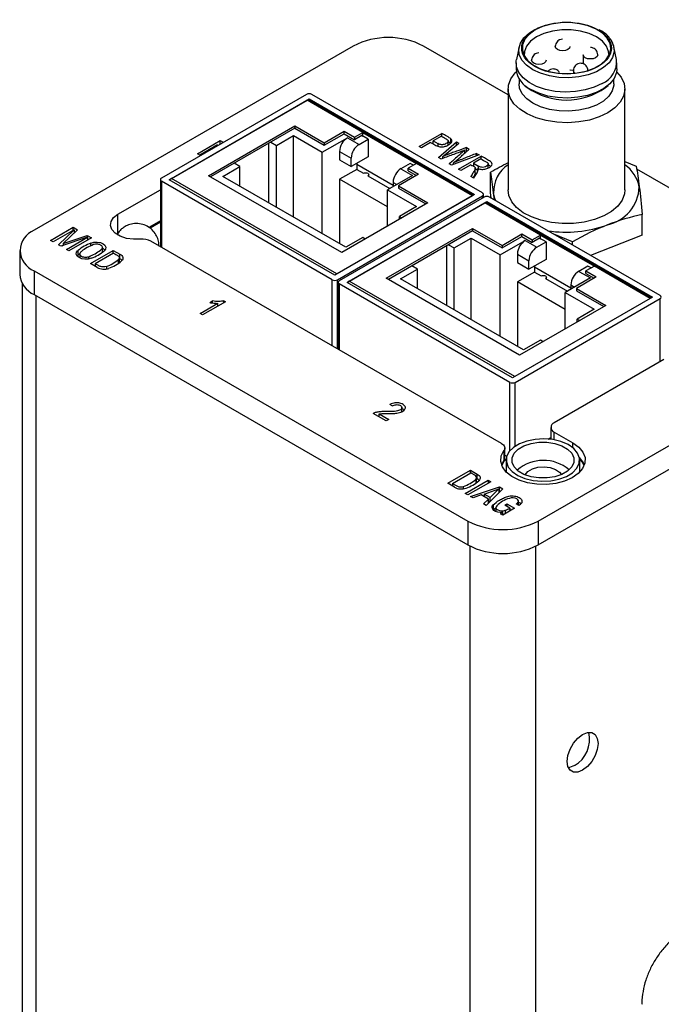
# Model space of a CAD drawing. Header units: inches. Extents: x 1.31 to 9.88, y 1.79 to 7.75.
# Tile 10 of 11: x 8.11 to 8.98, y 5.26 to 6.59. Entities that reach past the tile are written whole.
import ezdxf

# ---------------------------------------------------------------- set-up
doc = ezdxf.new("R2010")
doc.units = ezdxf.units.IN
doc.header["$MEASUREMENT"] = 0

msp = doc.modelspace()

# ---------------------------------------------------------------- linework, layer by layer
at = {"color": 7, "linetype": 'Continuous', "lineweight": 25}
for p, q in [((8.5599, 6.556), (8.1298, 6.3077)), ((8.7686, 6.4901), (8.6545, 6.556)), ((8.7834, 6.5547), (8.7799, 6.5377)), ((8.8698, 6.5442), (8.8698, 6.532)), ((8.9148, 6.5377), (8.9112, 6.5547)), ((8.7794, 6.5331), (8.7794, 6.5251)), ((8.9152, 6.5251), (8.9152, 6.5331)), ((8.8566, 6.5229), (8.8566, 6.5191)), ((8.7833, 6.5119), (8.7833, 6.505)), ((8.9113, 6.505), (8.9113, 6.5119)), ((8.7686, 6.498), (8.7686, 6.3619)), ((8.7913, 6.5029), (8.7946, 6.5001)), ((8.9001, 6.5001), (8.9033, 6.5029)), ((8.9261, 6.3619), (8.9261, 6.498)), ((8.4968, 6.4907), (8.3012, 6.3779)), ((8.3118, 6.3758), (8.5003, 6.4846)), ((8.3147, 6.3774), (8.4975, 6.483)), ((8.5728, 6.4395), (8.4975, 6.483)), ((8.7217, 6.3549), (8.4995, 6.4832)), ((8.5003, 6.4846), (8.7234, 6.3558)), ((8.5003, 6.4827), (8.5003, 6.4846)), ((8.734, 6.3579), (8.5038, 6.4907)), ((8.3647, 6.3812), (8.481, 6.4484)), ((8.481, 6.4451), (8.3675, 6.3796)), ((8.481, 6.4484), (8.5207, 6.4254)), ((8.481, 6.4484), (8.481, 6.4451)), ((8.481, 6.4451), (8.5207, 6.4222)), ((8.5207, 6.4254), (8.5476, 6.441)), ((8.5476, 6.441), (8.5615, 6.433)), ((8.5476, 6.4378), (8.5476, 6.441)), ((8.5615, 6.433), (8.5728, 6.4395)), ((8.5728, 6.4346), (8.5728, 6.4395)), ((8.5728, 6.4395), (8.6453, 6.3977)), ((8.6487, 6.4206), (8.6793, 6.4382)), ((8.6793, 6.4341), (8.6793, 6.4382)), ((8.35, 6.4107), (8.3806, 6.4284)), ((8.3806, 6.4284), (8.3837, 6.4266)), ((8.3806, 6.4237), (8.3806, 6.4284)), ((8.3837, 6.4266), (8.3827, 6.4249)), ((8.4458, 6.4248), (8.4458, 6.3446)), ((8.4487, 6.4264), (8.4563, 6.422)), ((8.4563, 6.422), (8.4791, 6.4352)), ((8.4791, 6.4352), (8.5181, 6.4127)), ((8.4791, 6.3254), (8.4791, 6.4352)), ((8.5181, 6.4127), (8.5521, 6.4323)), ((8.5207, 6.4222), (8.5476, 6.4378)), ((8.5207, 6.4254), (8.5207, 6.4222)), ((8.5475, 6.4377), (8.5615, 6.4297)), ((8.5521, 6.4323), (8.5676, 6.4233)), ((8.5714, 6.4354), (8.5615, 6.4297)), ((8.5615, 6.433), (8.5615, 6.4297)), ((8.5676, 6.4233), (8.58, 6.4304)), ((8.58, 6.4304), (8.5714, 6.4354)), ((8.58, 6.4304), (8.58, 6.4067)), ((8.6642, 6.426), (8.6518, 6.4188)), ((8.6788, 6.4344), (8.6678, 6.428)), ((8.6678, 6.428), (8.6739, 6.4245)), ((8.6678, 6.4239), (8.6678, 6.428)), ((8.6747, 6.4055), (8.6991, 6.4268)), ((8.6879, 6.4226), (8.6879, 6.4287)), ((8.6914, 6.4245), (8.6879, 6.4267)), ((8.6914, 6.4245), (8.6914, 6.4309)), ((8.6991, 6.4268), (8.7023, 6.425)), ((8.6991, 6.4223), (8.6991, 6.4268)), ((8.3769, 6.4229), (8.3529, 6.409)), ((8.3757, 6.4208), (8.3769, 6.4229)), ((8.3769, 6.4216), (8.3769, 6.4229)), ((8.4563, 6.3386), (8.4563, 6.422)), ((8.5181, 6.3029), (8.5181, 6.4127)), ((8.5415, 6.4139), (8.5415, 6.4024)), ((8.5415, 6.4139), (8.557, 6.4049)), ((8.6518, 6.4188), (8.6487, 6.4206)), ((8.7105, 6.4119), (8.7105, 6.416)), ((8.7124, 6.4191), (8.7162, 6.417)), ((8.7124, 6.4127), (8.7124, 6.4191)), ((8.3529, 6.409), (8.35, 6.4107)), ((8.5415, 6.4024), (8.557, 6.3935)), ((8.58, 6.4067), (8.557, 6.3935)), ((8.557, 6.3935), (8.557, 6.4049)), ((8.6779, 6.4037), (8.6747, 6.4055)), ((8.6805, 6.4047), (8.6805, 6.4071)), ((8.7294, 6.4093), (8.6923, 6.3954)), ((8.695, 6.3964), (8.695, 6.3987)), ((8.7017, 6.39), (8.7323, 6.4076)), ((8.732, 6.4039), (8.7219, 6.398)), ((8.7262, 6.4111), (8.7294, 6.4093)), ((8.7262, 6.4082), (8.7262, 6.4111)), ((8.7323, 6.4037), (8.7323, 6.4076)), ((8.9261, 6.4005), (8.9414, 6.3941)), ((8.384, 6.3803), (8.4068, 6.3935)), ((8.4068, 6.3935), (8.3992, 6.3979)), ((8.4068, 6.3671), (8.4068, 6.3935)), ((8.5645, 6.3896), (8.5415, 6.3763)), ((8.5645, 6.3978), (8.5645, 6.3896)), ((8.6136, 6.3678), (8.5645, 6.3961)), ((8.5645, 6.3896), (8.5735, 6.3844)), ((8.6366, 6.3978), (8.6242, 6.3906)), ((8.6242, 6.3906), (8.6398, 6.3816)), ((8.6453, 6.3977), (8.6339, 6.3911)), ((8.6339, 6.3911), (8.6478, 6.3831)), ((8.6339, 6.3879), (8.6339, 6.3911)), ((8.6339, 6.3879), (8.645, 6.3815)), ((8.641, 6.3952), (8.6366, 6.3978)), ((8.7206, 6.3542), (8.6453, 6.3977)), ((8.6923, 6.3954), (8.6893, 6.3971)), ((8.7048, 6.3882), (8.7017, 6.39)), ((8.7184, 6.396), (8.7048, 6.3882)), ((8.7219, 6.3952), (8.7209, 6.3946)), ((8.7219, 6.398), (8.7286, 6.3942)), ((8.7219, 6.398), (8.7219, 6.3939)), ((8.7242, 6.3849), (8.7242, 6.3913)), ((8.7278, 6.3882), (8.7242, 6.3903)), ((8.7278, 6.3882), (8.7278, 6.391)), ((8.7419, 6.3915), (8.7419, 6.3976)), ((8.7451, 6.3584), (8.7451, 6.3861)), ((9.2392, 6.2185), (8.9421, 6.3899)), ((8.2998, 6.3758), (8.2998, 6.2858)), ((8.5314, 6.2409), (8.3012, 6.3738)), ((8.5349, 6.247), (8.3118, 6.3758)), ((8.5378, 6.2487), (8.3147, 6.3774)), ((8.5443, 6.2775), (8.3647, 6.3812)), ((8.5498, 6.2846), (8.384, 6.3803)), ((8.5415, 6.3763), (8.5415, 6.2894)), ((8.6058, 6.3392), (8.5415, 6.3763)), ((8.5795, 6.3809), (8.609, 6.3639)), ((8.5807, 6.3802), (8.5807, 6.3826)), ((8.6398, 6.3816), (8.6058, 6.362)), ((8.6136, 6.3722), (8.6136, 6.3665)), ((8.6478, 6.3831), (8.6209, 6.3676)), ((8.7224, 6.378), (8.7185, 6.3802)), ((8.2425, 6.3292), (8.2998, 6.3623)), ((8.6058, 6.362), (8.6449, 6.3395)), ((8.6058, 6.3131), (8.6058, 6.362)), ((8.6209, 6.3676), (8.6606, 6.3447)), ((8.6209, 6.3676), (8.6209, 6.3644)), ((8.6209, 6.3644), (8.6578, 6.3431)), ((8.746, 6.3509), (8.7451, 6.3584)), ((8.7234, 6.3558), (8.5349, 6.247)), ((8.7206, 6.3542), (8.5378, 6.2487)), ((8.5385, 6.2409), (8.734, 6.3538)), ((8.7365, 6.3524), (8.541, 6.2395)), ((8.5516, 6.2374), (8.74, 6.3462)), ((8.7355, 6.3518), (8.7355, 6.3558)), ((8.74, 6.3462), (8.9631, 6.2174)), ((8.74, 6.3443), (8.74, 6.3462)), ((8.9737, 6.2195), (8.7435, 6.3524)), ((8.7502, 6.3485), (8.7491, 6.3579)), ((8.6606, 6.3447), (8.5443, 6.2775)), ((8.5544, 6.2391), (8.7372, 6.3446)), ((8.6449, 6.3395), (8.6221, 6.3263)), ((8.8125, 6.3011), (8.7372, 6.3446)), ((8.9614, 6.2165), (8.7392, 6.3448)), ((8.2998, 6.3205), (8.2841, 6.3114)), ((8.6221, 6.3263), (8.6254, 6.3244)), ((8.6221, 6.3224), (8.6221, 6.3263)), ((8.9495, 6.3011), (8.9495, 6.3287)), ((8.1518, 6.294), (8.1823, 6.3116)), ((8.1836, 6.3084), (8.1552, 6.292)), ((8.1623, 6.2879), (8.1836, 6.3084)), ((8.1882, 6.3082), (8.1687, 6.2897)), ((8.1823, 6.3116), (8.1882, 6.3082)), ((8.1823, 6.3077), (8.1823, 6.3116)), ((8.1836, 6.3084), (8.1836, 6.3038)), ((8.2998, 6.3183), (8.2859, 6.3103)), ((8.6044, 6.2428), (8.7207, 6.31)), ((8.7207, 6.3067), (8.6072, 6.2412)), ((8.7207, 6.31), (8.7604, 6.2871)), ((8.7207, 6.31), (8.7207, 6.3068)), ((8.7207, 6.3068), (8.7604, 6.2838)), ((8.1552, 6.292), (8.1518, 6.294)), ((8.2015, 6.2981), (8.1657, 6.286)), ((8.1687, 6.2897), (8.2013, 6.3007)), ((8.1731, 6.2817), (8.2015, 6.2981)), ((8.2069, 6.2974), (8.1764, 6.2798)), ((8.1836, 6.3044), (8.184, 6.3042)), ((8.2013, 6.3007), (8.2069, 6.2974)), ((8.2013, 6.3007), (8.2013, 6.298)), ((8.2015, 6.2981), (8.2015, 6.2943)), ((8.7596, 6.0203), (8.2871, 6.2931)), ((8.5726, 6.2977), (8.5498, 6.2846)), ((8.576, 6.2958), (8.5726, 6.2977)), ((8.696, 6.2837), (8.7188, 6.2968)), ((8.7188, 6.2968), (8.7579, 6.2743)), ((8.7188, 6.187), (8.7188, 6.2968)), ((8.7579, 6.2743), (8.7918, 6.2939)), ((8.7604, 6.2871), (8.7873, 6.3026)), ((8.7604, 6.2838), (8.7873, 6.2994)), ((8.7873, 6.3026), (8.8012, 6.2946)), ((8.7873, 6.2994), (8.7873, 6.3026)), ((8.7873, 6.2994), (8.8012, 6.2913)), ((8.7918, 6.2939), (8.8074, 6.2849)), ((8.8012, 6.2946), (8.8125, 6.3011)), ((8.8111, 6.297), (8.8012, 6.2913)), ((8.8012, 6.2946), (8.8012, 6.2913)), ((8.8074, 6.2849), (8.8197, 6.292)), ((8.8197, 6.292), (8.8111, 6.297)), ((8.8125, 6.2962), (8.8125, 6.3011)), ((8.8125, 6.3011), (8.885, 6.2593)), ((8.8197, 6.292), (8.8197, 6.2684)), ((8.8554, 6.2919), (8.8304, 6.3022)), ((8.8554, 6.2878), (8.8554, 6.2919)), ((8.9495, 6.3011), (8.8797, 6.2738)), ((8.1102, 6.2803), (8.1102, 6.2482)), ((8.1657, 6.286), (8.1623, 6.2879)), ((8.1676, 6.2866), (8.1687, 6.2877)), ((8.1687, 6.2897), (8.1687, 6.287)), ((8.1764, 6.2798), (8.1731, 6.2817)), ((8.1887, 6.2803), (8.1887, 6.2738)), ((8.2056, 6.2628), (8.2363, 6.2805)), ((8.2061, 6.2864), (8.2061, 6.2903)), ((8.2217, 6.278), (8.2217, 6.2852)), ((8.2363, 6.2805), (8.2453, 6.2753)), ((8.2363, 6.2765), (8.2363, 6.2805)), ((8.6856, 6.2864), (8.6856, 6.2062)), ((8.6884, 6.2881), (8.696, 6.2837)), ((8.696, 6.2002), (8.696, 6.2837)), ((8.7604, 6.2871), (8.7604, 6.2838)), ((8.1887, 6.2738), (8.1877, 6.2729)), ((8.1911, 6.2766), (8.1911, 6.2704)), ((8.2368, 6.2768), (8.2121, 6.2625)), ((8.2435, 6.263), (8.2435, 6.2681)), ((8.2445, 6.264), (8.2445, 6.2704)), ((8.2445, 6.2694), (8.2453, 6.2689)), ((8.2453, 6.2689), (8.2453, 6.2753)), ((8.7579, 6.1645), (8.7579, 6.2743)), ((8.7812, 6.2755), (8.7812, 6.2641)), ((8.7812, 6.2755), (8.7967, 6.2665)), ((8.8197, 6.2684), (8.7967, 6.2551)), ((8.7967, 6.2551), (8.7967, 6.2665)), ((8.1298, 6.253), (8.7144, 5.9155)), ((8.1298, 6.253), (8.1298, 6.2209)), ((8.2146, 6.2576), (8.2056, 6.2628)), ((8.2121, 6.2601), (8.2112, 6.2596)), ((8.2121, 6.2625), (8.2121, 6.2591)), ((8.2271, 6.2587), (8.2271, 6.2555)), ((8.6237, 6.2419), (8.6465, 6.2551)), ((8.6465, 6.2551), (8.6389, 6.2595)), ((8.6465, 6.2288), (8.6465, 6.2551)), ((8.7812, 6.2641), (8.7967, 6.2551)), ((8.8042, 6.2594), (8.8042, 6.2512)), ((8.8533, 6.2294), (8.8042, 6.2578)), ((8.8763, 6.2594), (8.8639, 6.2522)), ((8.8639, 6.2522), (8.8795, 6.2433)), ((8.885, 6.2593), (8.8736, 6.2528)), ((8.8736, 6.2528), (8.8875, 6.2447)), ((8.8736, 6.2495), (8.8736, 6.2528)), ((8.8807, 6.2568), (8.8763, 6.2594)), ((8.9603, 6.2158), (8.885, 6.2593)), ((8.7775, 6.1103), (8.5544, 6.2391)), ((8.784, 6.1392), (8.6044, 6.2428)), ((8.7895, 6.1462), (8.6237, 6.2419)), ((8.8042, 6.2512), (8.7812, 6.2379)), ((8.8042, 6.2512), (8.8132, 6.246)), ((8.8192, 6.2425), (8.8487, 6.2255)), ((8.8204, 6.2418), (8.8204, 6.2443)), ((8.8795, 6.2433), (8.8455, 6.2237)), ((8.8875, 6.2447), (8.8606, 6.2292)), ((8.8736, 6.2495), (8.8847, 6.2431)), ((8.1137, 6.2358), (8.1137, 4.7317)), ((8.5395, 6.2374), (8.5395, 6.1474)), ((8.7711, 6.1025), (8.541, 6.2354)), ((8.7746, 6.1087), (8.5516, 6.2374)), ((8.7812, 6.2379), (8.7812, 6.151)), ((8.8455, 6.2008), (8.7812, 6.2379)), ((8.8533, 6.2339), (8.8533, 6.2282)), ((8.8606, 6.2292), (8.9003, 6.2063)), ((8.8606, 6.2292), (8.8606, 6.226)), ((8.8606, 6.226), (8.8975, 6.2047)), ((8.1298, 6.2209), (8.7144, 5.8834)), ((8.3854, 6.2123), (8.3874, 6.2111)), ((8.3854, 6.2099), (8.3854, 6.2123)), ((8.9631, 6.2174), (8.7746, 6.1087)), ((8.9603, 6.2158), (8.7775, 6.1103)), ((8.7782, 6.1025), (8.9737, 6.2154)), ((8.8455, 6.2237), (8.8846, 6.2011)), ((8.8455, 6.1747), (8.8455, 6.2237)), ((8.3535, 6.1952), (8.3774, 6.2091)), ((8.3874, 6.2111), (8.3567, 6.1934)), ((8.3664, 6.2102), (8.3701, 6.2123)), ((8.3701, 6.2096), (8.3701, 6.2123)), ((8.3774, 6.2053), (8.3774, 6.2091)), ((8.9003, 6.2063), (8.784, 6.1392)), ((8.8846, 6.2011), (8.8618, 6.1879)), ((8.3567, 6.1934), (8.3535, 6.1952)), ((8.8618, 6.1879), (8.8652, 6.186)), ((8.8618, 6.1841), (8.8618, 6.1879)), ((8.8123, 6.1594), (8.7895, 6.1462)), ((8.809, 5.9155), (9.2392, 6.1638)), ((8.8157, 6.1574), (8.8123, 6.1594)), ((8.9785, 6.1334), (8.8309, 6.0482)), ((8.809, 5.8834), (9.2392, 6.1317)), ((8.6121, 6.0707), (8.6092, 6.0728)), ((8.6255, 6.063), (8.6255, 6.0693)), ((8.6041, 6.0505), (8.5867, 6.0605)), ((8.5948, 6.06), (8.6077, 6.0526)), ((8.5948, 6.0559), (8.5948, 6.06)), ((8.6077, 6.0526), (8.6041, 6.0505)), ((8.8263, 6.0418), (8.8263, 6.0257)), ((8.8225, 6.0261), (8.8263, 6.0283)), ((8.8309, 6.0354), (8.8559, 6.021)), ((8.7642, 6.0008), (8.7642, 6.0139)), ((8.763, 6.0105), (8.763, 5.9973)), ((8.7642, 6.0045), (8.7669, 6.0029)), ((8.763, 5.9973), (8.7597, 5.9912)), ((8.7601, 5.9901), (8.7633, 5.9962)), ((8.7652, 5.9986), (8.7607, 5.9935)), ((8.7608, 5.9938), (8.7608, 5.9937)), ((8.7633, 5.9962), (8.7662, 5.9996)), ((8.7661, 5.9978), (8.7661, 5.9814)), ((8.8651, 5.9814), (8.8651, 5.9978)), ((8.8704, 5.9935), (8.8659, 5.9986)), ((8.6872, 5.9665), (8.7179, 5.9842)), ((8.6936, 5.9662), (8.7184, 5.9805)), ((8.7179, 5.9842), (8.7269, 5.979)), ((8.7179, 5.9802), (8.7179, 5.9842)), ((8.7261, 5.9676), (8.7261, 5.9741)), ((8.7269, 5.9726), (8.7269, 5.979)), ((8.8657, 5.9821), (8.8651, 5.9854)), ((8.6962, 5.9613), (8.6872, 5.9665)), ((8.6936, 5.9637), (8.6928, 5.9632)), ((8.6936, 5.9662), (8.6936, 5.9627)), ((8.7087, 5.9592), (8.7087, 5.9623)), ((8.7109, 5.9528), (8.7417, 5.9706)), ((8.7453, 5.9685), (8.7145, 5.9507)), ((8.7178, 5.9488), (8.7568, 5.9616)), ((8.725, 5.9718), (8.725, 5.9667)), ((8.7261, 5.973), (8.7269, 5.9726)), ((8.7417, 5.9706), (8.7453, 5.9685)), ((8.7417, 5.9706), (8.7417, 5.9664)), ((8.7568, 5.9616), (8.7613, 5.9591)), ((8.7568, 5.9552), (8.7568, 5.9616)), ((8.7145, 5.9507), (8.7109, 5.9528)), ((8.7213, 5.9468), (8.7178, 5.9488)), ((8.7325, 5.9507), (8.7213, 5.9468)), ((8.7421, 5.9451), (8.7325, 5.9507)), ((8.7364, 5.9485), (8.7363, 5.9484)), ((8.7364, 5.952), (8.7563, 5.9588)), ((8.7444, 5.9473), (8.7364, 5.952)), ((8.7364, 5.952), (8.7364, 5.9484)), ((8.7613, 5.9591), (8.7391, 5.9365)), ((8.7563, 5.9588), (8.7444, 5.9473)), ((8.7444, 5.9419), (8.7444, 5.9473)), ((8.7563, 5.9588), (8.7563, 5.954)), ((8.7568, 5.9552), (8.7563, 5.955)), ((8.7572, 5.955), (8.7568, 5.9552)), ((8.7355, 5.9386), (8.7421, 5.9451)), ((8.7391, 5.9365), (8.7355, 5.9386)), ((8.7421, 5.9395), (8.7421, 5.9451)), ((8.7421, 5.9422), (8.7438, 5.9413)), ((8.7485, 5.9373), (8.7485, 5.9308)), ((8.7521, 5.9339), (8.7521, 5.9284)), ((8.764, 5.9372), (8.767, 5.9389)), ((8.771, 5.9331), (8.764, 5.9372)), ((8.767, 5.9389), (8.7773, 5.933)), ((8.767, 5.9389), (8.767, 5.9354)), ((8.7829, 5.9366), (8.7795, 5.9386)), ((8.7812, 5.9397), (8.7812, 5.9376)), ((8.7826, 5.9367), (8.7826, 5.9424)), ((8.7485, 5.9308), (8.7521, 5.9333)), ((8.7583, 5.9255), (8.7613, 5.9272)), ((8.7613, 5.9237), (8.7583, 5.9255)), ((8.7773, 5.933), (8.7613, 5.9237)), ((8.7613, 5.9238), (8.7613, 5.9272)), ((8.7647, 5.9301), (8.7647, 5.9257)), ((8.771, 5.9331), (8.771, 5.9293)), ((8.771, 5.9302), (8.7718, 5.9298)), ((8.7144, 5.9155), (8.7144, 5.8834)), ((8.809, 5.9155), (8.809, 5.8834))]:
    msp.add_line(p, q, dxfattribs=at)
at = {"color": 8, "linetype": 'Continuous', "lineweight": 25}
for p, q in [((8.5714, 6.4354), (8.5728, 6.4346)), ((8.6739, 6.4245), (8.6739, 6.4209)), ((8.7286, 6.3907), (8.7286, 6.3942)), ((8.3012, 6.3738), (8.3012, 6.2849)), ((8.6136, 6.3722), (8.6186, 6.3694)), ((8.734, 6.3509), (8.734, 6.3538)), ((8.2425, 6.3011), (8.2425, 6.3292)), ((8.8111, 6.297), (8.8125, 6.2962)), ((8.2033, 6.2689), (8.2033, 6.272)), ((8.5314, 6.152), (8.5314, 6.2409)), ((8.5385, 6.148), (8.5385, 6.2409)), ((8.541, 6.2354), (8.541, 6.1465)), ((8.8533, 6.2339), (8.8583, 6.231)), ((8.132, 6.2196), (8.132, 4.7061)), ((8.9737, 6.1306), (8.9737, 6.2154)), ((8.7711, 6.0103), (8.7711, 6.1025)), ((8.7782, 6.0165), (8.7782, 6.1025)), ((8.8309, 6.0249), (8.8309, 6.0354)), ((8.8559, 6.0144), (8.8559, 6.021)), ((8.7651, 5.9824), (8.7661, 5.9832)), ((8.7175, 4.3682), (8.7175, 5.8817)), ((8.8059, 4.4233), (8.8059, 5.8817))]:
    msp.add_line(p, q, dxfattribs=at)
at = {"color": 7, "linetype": 'Continuous', "lineweight": 25, "flags": 128}
for points in [[(8.8051, 6.5776), (8.797, 6.5717), (8.7913, 6.5651), (8.7881, 6.5578), (8.7878, 6.5504), (8.7902, 6.5431), (8.7953, 6.5362), (8.8029, 6.5302), (8.8125, 6.5252), (8.8237, 6.5215), (8.8361, 6.5193), (8.8489, 6.5187), (8.8617, 6.5197), (8.8739, 6.5223), (8.8847, 6.5263), (8.8939, 6.5316), (8.9008, 6.5379), (8.9053, 6.5449), (8.907, 6.5522), (8.906, 6.5597), (8.9022, 6.5668), (8.8958, 6.5733), (8.8872, 6.5788), (8.8767, 6.5832), (8.8648, 6.5861), (8.8522, 6.5875), (8.8393, 6.5873), (8.8267, 6.5855), (8.8152, 6.5822), (8.8051, 6.5776)], [(8.9064, 6.5651), (8.9074, 6.5636), (8.9109, 6.5561), (8.9116, 6.5484), (8.9095, 6.5407), (8.9047, 6.5335), (8.8973, 6.5269), (8.8878, 6.5214), (8.8765, 6.5172), (8.864, 6.5144), (8.8507, 6.5132), (8.8372, 6.5136), (8.8242, 6.5156), (8.8123, 6.5192), (8.8018, 6.5241), (8.7933, 6.5301), (8.7872, 6.537), (8.7837, 6.5445), (8.783, 6.5523), (8.7851, 6.5599), (8.79, 6.5672), (8.7973, 6.5737), (8.8047, 6.5782)], [(8.9044, 6.5451), (8.904, 6.5488), (8.9012, 6.556), (8.8957, 6.5627), (8.8877, 6.5684), (8.8777, 6.573), (8.8662, 6.5762), (8.8537, 6.5779), (8.8409, 6.5779), (8.8285, 6.5762), (8.8169, 6.573), (8.807, 6.5684), (8.799, 6.5627), (8.7934, 6.556), (8.7906, 6.5488), (8.7904, 6.5428)], [(8.8953, 6.5054), (8.8847, 6.5004), (8.8725, 6.4967), (8.8593, 6.4945), (8.8456, 6.4939), (8.832, 6.4949), (8.819, 6.4975), (8.8071, 6.5015), (8.7969, 6.5068), (8.7888, 6.5132), (8.7831, 6.5204), (8.7799, 6.5281), (8.7796, 6.5361), (8.7799, 6.5377)], [(8.903, 6.4659), (8.8915, 6.4604), (8.8783, 6.4562), (8.8641, 6.4536), (8.8492, 6.4526), (8.8343, 6.4532), (8.8198, 6.4554), (8.8063, 6.4592), (8.7944, 6.4644), (8.7843, 6.4708), (8.7765, 6.4781), (8.7713, 6.4862), (8.7688, 6.4948), (8.7691, 6.5034), (8.7723, 6.5118), (8.7782, 6.5198), (8.7797, 6.5213)], [(8.9152, 6.5251), (8.9147, 6.5201), (8.9116, 6.5124), (8.9058, 6.5052), (8.8977, 6.4988), (8.8875, 6.4935), (8.8757, 6.4894), (8.8627, 6.4869), (8.849, 6.4859), (8.8353, 6.4865), (8.8221, 6.4886), (8.8099, 6.4923), (8.7993, 6.4973)], [(8.8519, 6.5237), (8.8523, 6.5237), (8.8568, 6.5233)], [(8.9149, 6.5213), (8.9211, 6.5139), (8.925, 6.5055), (8.926, 6.4969), (8.9243, 6.4883), (8.9197, 6.4801), (8.9125, 6.4725), (8.903, 6.4659)], [(8.9113, 6.505), (8.9112, 6.503), (8.9091, 6.4954), (8.9043, 6.4882), (8.897, 6.4817), (8.8876, 6.4763), (8.8764, 6.4721), (8.8639, 6.4693), (8.8507, 6.4681), (8.8373, 6.4685), (8.8244, 6.4705), (8.8125, 6.474), (8.8021, 6.4788), (8.7937, 6.4848), (8.7876, 6.4917), (8.7841, 6.4992), (8.7833, 6.505)], [(8.5735, 6.3844), (8.5749, 6.3849), (8.5765, 6.3851), (8.5781, 6.3849), (8.5795, 6.3844), (8.5804, 6.3836), (8.5807, 6.3826), (8.5804, 6.3817), (8.5795, 6.3809)], [(8.9261, 6.3619), (8.9255, 6.3565), (8.9223, 6.3481), (8.9164, 6.3401), (8.908, 6.333), (8.8975, 6.3269), (8.8851, 6.322), (8.8713, 6.3186), (8.8567, 6.3168), (8.8417, 6.3166), (8.8269, 6.318), (8.8129, 6.321), (8.8001, 6.3255), (8.7891, 6.3313), (8.7801, 6.3382), (8.7735, 6.346), (8.7697, 6.3544), (8.7686, 6.3619)], [(8.7522, 6.3474), (8.7509, 6.3505), (8.7491, 6.3579)], [(8.2732, 6.2956), (8.2635, 6.2954), (8.2541, 6.2967), (8.2457, 6.2995), (8.239, 6.3035), (8.2344, 6.3085), (8.2325, 6.3139), (8.2333, 6.3195), (8.2367, 6.3247), (8.2425, 6.3292)], [(8.2067, 6.2699), (8.2027, 6.2688), (8.1982, 6.2686), (8.1939, 6.2693), (8.1903, 6.2708), (8.1877, 6.2729), (8.1865, 6.2754), (8.1869, 6.2779), (8.1887, 6.2803)], [(8.2061, 6.2903), (8.2101, 6.2914), (8.2146, 6.2916), (8.2189, 6.2909), (8.2225, 6.2894), (8.2251, 6.2873), (8.2263, 6.2848), (8.2259, 6.2823), (8.2241, 6.2799)], [(8.2251, 6.2809), (8.2225, 6.283), (8.2217, 6.2834)], [(8.1911, 6.2758), (8.1905, 6.2753), (8.1887, 6.2738)], [(8.2453, 6.2753), (8.2468, 6.2744), (8.2479, 6.2734), (8.2488, 6.2723), (8.2493, 6.2711), (8.2494, 6.2698), (8.2492, 6.2686), (8.2486, 6.2674), (8.2476, 6.2663)], [(8.8132, 6.246), (8.8146, 6.2465), (8.8162, 6.2467), (8.8178, 6.2465), (8.8192, 6.246), (8.8201, 6.2452), (8.8204, 6.2443), (8.8201, 6.2433), (8.8192, 6.2425)], [(8.8559, 6.021), (8.8639, 6.0152), (8.8695, 6.0084), (8.8723, 6.0011), (8.8721, 5.9937), (8.8691, 5.9864), (8.8632, 5.9797), (8.855, 5.974), (8.8447, 5.9695), (8.8329, 5.9664), (8.8202, 5.965), (8.8072, 5.9652), (8.7947, 5.9671), (8.7833, 5.9706), (8.7735, 5.9755), (8.7659, 5.9816), (8.7609, 5.9885), (8.7587, 5.9958), (8.7594, 6.0033), (8.763, 6.0105)], [(8.7596, 6.0203), (8.7611, 6.0193), (8.7623, 6.0182), (8.7633, 6.017), (8.7639, 6.0157), (8.7642, 6.0144), (8.7641, 6.013), (8.7637, 6.0117), (8.763, 6.0105)], [(8.7698, 6.0087), (8.7666, 6.002), (8.7663, 5.9952), (8.7688, 5.9884), (8.774, 5.9822), (8.7816, 5.9769), (8.7913, 5.9729), (8.8023, 5.9702), (8.8141, 5.9692), (8.826, 5.9698), (8.8372, 5.9721), (8.8473, 5.9758), (8.8554, 5.9808), (8.8613, 5.9868), (8.8645, 5.9935), (8.8649, 6.0004), (8.8623, 6.0071), (8.8571, 6.0133), (8.8495, 6.0186), (8.8399, 6.0227), (8.8288, 6.0253), (8.817, 6.0263), (8.8051, 6.0257), (8.7939, 6.0234), (8.7839, 6.0197), (8.7757, 6.0147), (8.7698, 6.0087)], [(8.7767, 6.007), (8.7822, 6.0125), (8.79, 6.017), (8.7995, 6.0202), (8.8101, 6.0218), (8.821, 6.0218), (8.8316, 6.0202), (8.8411, 6.017), (8.8489, 6.0125), (8.8544, 6.007), (8.8572, 6.0009), (8.8572, 5.9946), (8.8544, 5.9885), (8.8489, 5.983), (8.8411, 5.9785), (8.8316, 5.9754), (8.8211, 5.9737), (8.8101, 5.9737), (8.7995, 5.9754), (8.79, 5.9785), (8.7822, 5.983), (8.7768, 5.9885), (8.7739, 5.9946), (8.7739, 6.0009), (8.7767, 6.007)], [(8.8714, 5.9912), (8.8695, 5.9953), (8.8647, 6.0013)], [(8.7915, 5.9779), (8.7916, 5.9781), (8.7953, 5.9825), (8.8013, 5.9859), (8.8088, 5.988), (8.8172, 5.9886), (8.8254, 5.9877), (8.8327, 5.9852), (8.8381, 5.9815), (8.8406, 5.9783)], [(8.7269, 5.979), (8.7283, 5.9781), (8.7295, 5.977), (8.7303, 5.9759), (8.7308, 5.9747), (8.731, 5.9735), (8.7307, 5.9722), (8.7301, 5.9711), (8.7292, 5.9699)], [(8.7661, 5.9854), (8.766, 5.9851), (8.7654, 5.9821)], [(8.7812, 5.9397), (8.7823, 5.9412), (8.7826, 5.9428), (8.7819, 5.9443), (8.7804, 5.9456), (8.7782, 5.9465), (8.7755, 5.9469), (8.7728, 5.9468), (8.7703, 5.9462)], [(8.7613, 5.9272), (8.758, 5.9271), (8.7547, 5.9276), (8.7518, 5.9285), (8.7494, 5.9299), (8.7478, 5.9316), (8.7471, 5.9335), (8.7473, 5.9355), (8.7485, 5.9373)], [(8.7533, 5.9363), (8.7523, 5.9348), (8.7522, 5.9333), (8.753, 5.9318), (8.7546, 5.9305), (8.7569, 5.9297), (8.7595, 5.9293), (8.7622, 5.9294), (8.7647, 5.9301)], [(8.869, 5.6278), (8.8755, 5.6303), (8.8813, 5.6303), (8.8859, 5.6276), (8.8889, 5.6226), (8.8899, 5.6157), (8.8889, 5.6077), (8.8859, 5.5993), (8.8813, 5.5913), (8.8755, 5.5845), (8.869, 5.5796), (8.8626, 5.577), (8.8567, 5.5771), (8.8521, 5.5798), (8.8492, 5.5848), (8.8481, 5.5916), (8.8492, 5.5997), (8.8521, 5.6081), (8.8567, 5.6161), (8.8626, 5.6229), (8.869, 5.6278)], [(8.8581, 5.5859), (8.8516, 5.5833), (8.8498, 5.5831)]]:
    msp.add_lwpolyline(points, dxfattribs=at)
at = {"color": 8, "linetype": 'Continuous', "lineweight": 25, "flags": 128}
for points in [[(8.8519, 6.5554), (8.8519, 6.5554), (8.8512, 6.5532), (8.849, 6.5513), (8.8458, 6.5501), (8.8421, 6.5497), (8.8383, 6.5501), (8.8351, 6.5513), (8.833, 6.5532), (8.8322, 6.5554)], [(8.8895, 6.5442), (8.8895, 6.5442), (8.8887, 6.542), (8.8866, 6.5401), (8.8834, 6.5389), (8.8796, 6.5385), (8.8758, 6.5389), (8.8727, 6.5401), (8.8705, 6.542), (8.8698, 6.5441)], [(8.82, 6.5369), (8.82, 6.5369), (8.8192, 6.5348), (8.8171, 6.5329), (8.8139, 6.5317), (8.8101, 6.5312), (8.8064, 6.5317), (8.8032, 6.5329), (8.801, 6.5348), (8.8003, 6.5369)], [(8.8587, 6.5193), (8.8573, 6.5207), (8.8566, 6.5229)], [(8.8651, 5.9832), (8.8655, 5.9829), (8.866, 5.9824)]]:
    msp.add_lwpolyline(points, dxfattribs=at)
at = {"color": 7, "linetype": 'Continuous', "lineweight": 25}
for centre, radius, start, end in [((8.6072, 6.4646), 0.1029, 62.6097, 117.3903), ((8.8831, 6.5347), 0.0318, 292.6477, 5.4428), ((8.8132, 6.5283), 0.034, 185.5173, 245.8029), ((8.5003, 6.4839), 0.00769, 62.6108, 117.3905), ((8.8473, 6.5741), 0.0909, 234.5052, 305.4948), ((8.4986, 6.4813), 0.00201, 65.6935, 125.6169), ((8.5645, 6.4128), 0.0231, 122.6056, 177.3957), ((8.5719, 6.4347), 0.000873, 350.7867, 129.2023), ((8.5801, 6.4039), 0.0231, 122.6056, 177.3957), ((8.6366, 6.3712), 0.0231, 122.6056, 177.3957), ((8.7926, 6.3597), 0.0435, 123.501, 182.4923), ((8.8993, 6.3574), 0.0469, 10.4953, 55.299), ((8.302, 6.3758), 0.00218, 110.7823, 249.2177), ((8.3177, 6.3726), 0.00577, 121.9547, 151.145), ((8.8907, 6.3684), 0.0548, 282.3983, 357.4246), ((8.7332, 6.3558), 0.00218, 290.7824, 69.2176), ((8.74, 6.3455), 0.00769, 62.6108, 117.3905), ((8.7384, 6.343), 0.00201, 65.6935, 125.6169), ((8.1401, 6.2803), 0.0292, 110.7834, 249.2166), ((8.8471, 6.4661), 0.1611, 261.0946, 290.1049), ((8.2761, 6.2721), 0.0236, 62.4684, 97.2041), ((8.8042, 6.2745), 0.0231, 122.6056, 177.3957), ((8.8116, 6.2964), 0.000873, 350.7867, 129.2023), ((8.2241, 6.2391), 0.0542, 109.3489, 130.6457), ((8.1887, 6.3211), 0.0542, 289.3489, 310.6457), ((8.8198, 6.2655), 0.0231, 122.6056, 177.3957), ((8.2091, 6.3088), 0.0532, 289.7741, 310.2205), ((8.2123, 6.3075), 0.0542, 289.3489, 310.6457), ((8.2413, 6.2608), 0.00908, 41.4996, 63.7619), ((8.224, 6.2746), 0.0194, 241.1411, 289.0397), ((8.8763, 6.2328), 0.0231, 122.6056, 177.3957), ((8.1437, 6.2515), 0.0337, 185.6948, 245.6253), ((8.5349, 6.2477), 0.00769, 242.6109, 297.3905), ((8.5417, 6.2374), 0.00218, 110.7823, 249.2177), ((8.5574, 6.2342), 0.00577, 121.9547, 151.145), ((8.9729, 6.2174), 0.00218, 290.7824, 69.2176), ((8.7746, 6.1094), 0.00769, 242.6109, 297.3905), ((8.8333, 6.0418), 0.00682, 110.7834, 249.2166), ((8.7583, 6.0009), 0.00591, 322.6894, 358.9779), ((8.8162, 5.9442), 0.0532, 49.3939, 131.5254), ((8.846, 5.9809), 0.0267, 20.3073, 44.6682), ((8.7055, 5.9782), 0.0194, 241.1411, 289.0397), ((8.6907, 6.0124), 0.0532, 289.7741, 310.2205), ((8.6939, 6.0111), 0.0542, 289.3489, 310.6457), ((8.7228, 5.9644), 0.00908, 41.4996, 63.7619), ((8.7836, 5.9038), 0.0444, 107.4117, 132.9739), ((8.7553, 5.9739), 0.0429, 304.4895, 307.2189), ((8.7759, 5.9483), 0.0137, 300.8052, 324.1076), ((8.7543, 5.9597), 0.0314, 289.2779, 302.0579), ((8.7617, 6.0069), 0.1029, 242.6097, 297.3903), ((8.7617, 5.9747), 0.1029, 242.6097, 297.3903), ((8.838, 5.621), 0.0404, 299.7408, 13.7879)]:
    msp.add_arc(centre, radius, start, end, dxfattribs=at)
for points, knots in [([(8.8046, 6.5779), (8.8282, 6.5915), (8.8665, 6.5915), (8.9137, 6.5642), (8.9137, 6.5421), (8.8901, 6.5285)], [0, 0, 0, 0, 0.5, 0.5, 1, 1, 1, 1]), ([(8.8901, 6.5285), (8.8665, 6.5149), (8.8282, 6.5149), (8.781, 6.5421), (8.781, 6.5642), (8.8046, 6.5779)], [0, 0, 0, 0, 0.5, 0.5, 1, 1, 1, 1]), ([(8.9058, 6.566), (8.9051, 6.567), (8.902, 6.5717), (8.8961, 6.5752), (8.8914, 6.578)], [0, 0, 0, 0, 0.20784, 1, 1, 1, 1]), ([(8.8421, 6.5652), (8.8408, 6.5651), (8.839, 6.5649), (8.8365, 6.5636), (8.8344, 6.5618), (8.8328, 6.559), (8.832, 6.5567), (8.8322, 6.5554), (8.8323, 6.5553)], [0, 0, 0, 0, 0.243438, 0.356212, 0.545442, 0.754851, 0.981892, 1, 1, 1, 1]), ([(8.9115, 6.5534), (8.9109, 6.5562), (8.9099, 6.5607), (8.9069, 6.5646), (8.9058, 6.566)], [0, 0, 0, 0, 0.641767, 1, 1, 1, 1]), ([(8.8101, 6.5468), (8.8089, 6.5466), (8.807, 6.5464), (8.8045, 6.5451), (8.8025, 6.5434), (8.8009, 6.5406), (8.8001, 6.5382), (8.8003, 6.537), (8.8003, 6.5369)], [0, 0, 0, 0, 0.243438, 0.356212, 0.545442, 0.754851, 0.981892, 1, 1, 1, 1]), ([(8.8894, 6.5442), (8.8893, 6.5453), (8.8891, 6.5476), (8.8873, 6.5507), (8.8848, 6.5527), (8.8822, 6.5538), (8.8805, 6.5539), (8.8796, 6.554)], [0, 0, 0, 0, 0.222612, 0.45032, 0.669708, 0.829494, 1, 1, 1, 1]), ([(8.8664, 6.5327), (8.8652, 6.5326), (8.8633, 6.5324), (8.8608, 6.5311), (8.8588, 6.5293), (8.8572, 6.5265), (8.8564, 6.5242), (8.8566, 6.5229), (8.8566, 6.5228)], [0, 0, 0, 0, 0.243438, 0.356212, 0.545442, 0.754851, 0.981892, 1, 1, 1, 1]), ([(8.8762, 6.5229), (8.8761, 6.524), (8.8759, 6.5263), (8.8741, 6.5294), (8.8716, 6.5314), (8.869, 6.5325), (8.8673, 6.5326), (8.8664, 6.5327)], [0, 0, 0, 0, 0.222612, 0.45032, 0.669708, 0.829494, 1, 1, 1, 1]), ([(8.8295, 6.5251), (8.8283, 6.525), (8.8264, 6.5247), (8.8242, 6.5236), (8.8232, 6.5227), (8.8227, 6.5222)], [0, 0, 0, 0, 0.495805, 0.72549, 1, 1, 1, 1]), ([(8.8381, 6.5198), (8.8378, 6.5205), (8.8369, 6.5221), (8.8347, 6.5238), (8.8321, 6.5249), (8.8304, 6.525), (8.8295, 6.5251)], [0, 0, 0, 0, 0.201522, 0.520211, 0.752319, 1, 1, 1, 1]), ([(8.6914, 6.4309), (8.691, 6.4313), (8.6903, 6.4318), (8.6884, 6.433), (8.6872, 6.4337), (8.6838, 6.4356), (8.6815, 6.4369), (8.6793, 6.4382)], [0, 0, 0, 0, 0.25, 0.25, 0.5, 0.5, 1, 1, 1, 1]), ([(8.6642, 6.426), (8.666, 6.4249), (8.6679, 6.4239), (8.6706, 6.4223), (8.6715, 6.4218), (8.6733, 6.421), (8.6742, 6.4207), (8.6768, 6.42), (8.6785, 6.4199), (8.6819, 6.4203), (8.6843, 6.4208), (8.6865, 6.4218), (8.6879, 6.4225), (8.6887, 6.4229), (8.6906, 6.4242), (8.6916, 6.4251), (8.6934, 6.4278), (8.6931, 6.4294), (8.6914, 6.4309)], [0, 0, 0, 0, 0.125, 0.125, 0.1875, 0.1875, 0.25, 0.25, 0.375, 0.375, 0.5, 0.5625, 0.5625, 0.625, 0.625, 0.75, 0.75, 1, 1, 1, 1]), ([(8.6874, 6.429), (8.6878, 6.4287), (8.6879, 6.4283), (8.6879, 6.4274), (8.6877, 6.4269), (8.687, 6.4259), (8.6865, 6.4255), (8.6852, 6.4246), (8.6844, 6.4241), (8.682, 6.4231), (8.6805, 6.4228), (8.6773, 6.423), (8.6757, 6.4235), (8.6739, 6.4245)], [0, 0, 0, 0, 0.125, 0.125, 0.25, 0.25, 0.375, 0.375, 0.5, 0.5, 0.75, 0.75, 1, 1, 1, 1]), ([(8.6788, 6.4344), (8.6805, 6.4334), (8.6822, 6.4324), (8.6848, 6.4309), (8.6856, 6.4304), (8.6868, 6.4296), (8.6872, 6.4293), (8.6874, 6.429)], [0, 0, 0, 0, 0.5, 0.5, 0.75, 0.75, 1, 1, 1, 1]), ([(8.6805, 6.4071), (8.6843, 6.41), (8.6878, 6.413), (8.695, 6.419), (8.6987, 6.422), (8.7023, 6.425)], [0, 0, 0, 0, 0.5, 0.5, 1, 1, 1, 1]), ([(8.6779, 6.4037), (8.6832, 6.4057), (8.6912, 6.4087), (8.7005, 6.4121), (8.7045, 6.4136), (8.7065, 6.4144), (8.7072, 6.4146), (8.7087, 6.4152), (8.7096, 6.4156), (8.7105, 6.416)], [0, 0, 0, 0, 0.5, 0.75, 0.875, 0.875, 0.9375, 0.9375, 1, 1, 1, 1]), ([(8.7124, 6.4191), (8.7079, 6.4175), (8.7012, 6.4149), (8.6933, 6.412), (8.6896, 6.4107), (8.6881, 6.4101), (8.6877, 6.4099), (8.6874, 6.4098), (8.6873, 6.4098), (8.6863, 6.4094), (8.6841, 6.4085), (8.6805, 6.4071)], [0, 0, 0, 0, 0.5, 0.75, 0.875, 0.90625, 0.921875, 0.921875, 0.9375, 0.9375, 1, 1, 1, 1]), ([(8.7105, 6.416), (8.7103, 6.4158), (8.7096, 6.4152), (8.7084, 6.4141), (8.7075, 6.4133), (8.707, 6.4129), (8.7046, 6.4107), (8.6989, 6.4056), (8.6931, 6.4005), (8.6893, 6.3971)], [0, 0, 0, 0, 0.125, 0.1875, 0.1875, 0.25, 0.25, 0.5, 1, 1, 1, 1]), ([(8.695, 6.3987), (8.6968, 6.4), (8.6985, 6.4014), (8.7021, 6.4043), (8.7038, 6.4059), (8.7091, 6.4106), (8.7126, 6.4138), (8.7162, 6.417)], [0, 0, 0, 0, 0.25, 0.25, 0.5, 0.5, 1, 1, 1, 1]), ([(8.7262, 6.4111), (8.7208, 6.409), (8.7141, 6.4064), (8.7074, 6.4037), (8.7047, 6.4026), (8.7033, 6.4021), (8.6994, 6.4005), (8.697, 6.3996), (8.695, 6.3987)], [0, 0, 0, 0, 0.5, 0.625, 0.625, 0.75, 0.75, 1, 1, 1, 1]), ([(8.7278, 6.391), (8.7297, 6.3902), (8.7315, 6.3898), (8.7351, 6.3896), (8.737, 6.3898), (8.7395, 6.3905), (8.7403, 6.3908), (8.7419, 6.3915), (8.7427, 6.3919), (8.7448, 6.3932), (8.7459, 6.3942), (8.7471, 6.3964), (8.7472, 6.3973), (8.7464, 6.3991), (8.7453, 6.4), (8.7428, 6.4016), (8.7418, 6.4021), (8.7399, 6.4032), (8.7371, 6.4049), (8.7342, 6.4065), (8.7323, 6.4076)], [0, 0, 0, 0, 0.125, 0.125, 0.25, 0.25, 0.3125, 0.3125, 0.375, 0.375, 0.5, 0.5, 0.625, 0.625, 0.75, 0.75, 0.8125, 0.8125, 0.875, 1, 1, 1, 1]), ([(8.732, 6.4039), (8.7344, 6.4025), (8.7368, 6.4011), (8.7398, 6.3994), (8.7403, 6.3991), (8.7411, 6.3984), (8.7414, 6.3981), (8.7421, 6.397), (8.742, 6.3963), (8.7413, 6.395), (8.7406, 6.3944), (8.7387, 6.3933), (8.7375, 6.3928), (8.735, 6.3923), (8.7338, 6.3923), (8.7314, 6.3928), (8.73, 6.3933), (8.7286, 6.3942)], [0, 0, 0, 0, 0.25, 0.25, 0.3125, 0.3125, 0.375, 0.375, 0.5, 0.5, 0.625, 0.625, 0.75, 0.75, 0.875, 0.875, 1, 1, 1, 1]), ([(8.7451, 6.3861), (8.7528, 6.3905), (8.7606, 6.395), (8.7685, 6.3985), (8.7686, 6.3985)], [0, 0, 0, 0, 0.9939456, 1, 1, 1, 1]), ([(8.7184, 6.396), (8.7194, 6.3954), (8.7204, 6.3948), (8.7219, 6.394), (8.7224, 6.3937), (8.7232, 6.3932), (8.7234, 6.393), (8.7236, 6.3928)], [0, 0, 0, 0, 0.5, 0.5, 0.75, 0.75, 1, 1, 1, 1]), ([(8.7236, 6.3928), (8.7239, 6.3925), (8.7242, 6.392), (8.7243, 6.3909), (8.7241, 6.3902), (8.7234, 6.3887), (8.7231, 6.3881), (8.7224, 6.3868), (8.7219, 6.386), (8.7205, 6.3835), (8.7195, 6.3819), (8.7185, 6.3802)], [0, 0, 0, 0, 0.25, 0.25, 0.5, 0.5, 0.625, 0.625, 0.75, 0.75, 1, 1, 1, 1]), ([(8.7241, 6.3849), (8.7241, 6.3846), (8.7242, 6.3836), (8.723, 6.3815), (8.722, 6.3797), (8.7214, 6.3786)], [0, 0, 0, 0, 0.119096, 0.450154, 1, 1, 1, 1]), ([(8.7224, 6.378), (8.7236, 6.3799), (8.7247, 6.3818), (8.7264, 6.3846), (8.727, 6.3856), (8.7278, 6.3874), (8.728, 6.3882), (8.7282, 6.389)], [0, 0, 0, 0, 0.5, 0.5, 0.75, 0.75, 1, 1, 1, 1]), ([(8.7278, 6.391), (8.7279, 6.3906), (8.7282, 6.39), (8.7282, 6.3893), (8.7282, 6.389)], [0, 0, 0, 0, 0.5485399, 1, 1, 1, 1]), ([(8.745, 6.3936), (8.7448, 6.3938), (8.7441, 6.3946), (8.7428, 6.3952), (8.7419, 6.3956)], [0, 0, 0, 0, 0.2385357, 1, 1, 1, 1]), ([(8.2978, 6.2862), (8.2978, 6.2872), (8.2979, 6.2907), (8.2964, 6.2966), (8.293, 6.3036), (8.2874, 6.3097), (8.2802, 6.3143), (8.2717, 6.3168), (8.263, 6.3168), (8.2555, 6.3145), (8.2498, 6.3113), (8.2449, 6.3071), (8.2425, 6.3035), (8.241, 6.3014)], [0, 0, 0, 0, 0.039722, 0.12945, 0.227398, 0.330357, 0.436722, 0.546036, 0.659338, 0.760183, 0.837495, 0.904619, 1, 1, 1, 1]), ([(8.2095, 6.2882), (8.2035, 6.2858), (8.198, 6.2828), (8.1932, 6.2789), (8.1926, 6.2785), (8.1917, 6.2776), (8.1913, 6.277), (8.191, 6.2758), (8.1911, 6.2752), (8.1916, 6.2741), (8.192, 6.2735), (8.1932, 6.2726), (8.1938, 6.2723), (8.1955, 6.2717), (8.1965, 6.2714), (8.1985, 6.2712), (8.1996, 6.2712), (8.2016, 6.2715), (8.2025, 6.2717), (8.2033, 6.272)], [0, 0, 0, 0, 0.5, 0.5, 0.5625, 0.5625, 0.625, 0.625, 0.6875, 0.6875, 0.75, 0.75, 0.8125, 0.8125, 0.875, 0.875, 0.9375, 0.9375, 1, 1, 1, 1]), ([(8.2033, 6.272), (8.2093, 6.2744), (8.2148, 6.2774), (8.2196, 6.2813), (8.2202, 6.2817), (8.2211, 6.2826), (8.2215, 6.2832), (8.2218, 6.2843), (8.2217, 6.285), (8.2212, 6.2861), (8.2208, 6.2867), (8.2196, 6.2876), (8.2189, 6.2879), (8.2173, 6.2885), (8.2163, 6.2888), (8.2143, 6.289), (8.2132, 6.289), (8.2112, 6.2887), (8.2103, 6.2885), (8.2095, 6.2882)], [0, 0, 0, 0, 0.5, 0.5, 0.5625, 0.5625, 0.625, 0.625, 0.6875, 0.6875, 0.75, 0.75, 0.8125, 0.8125, 0.875, 0.875, 0.9375, 0.9375, 1, 1, 1, 1]), ([(8.2368, 6.2768), (8.2378, 6.2762), (8.2394, 6.2753), (8.2409, 6.2745), (8.2419, 6.2739), (8.2424, 6.2736), (8.2438, 6.2725), (8.2444, 6.2716), (8.2446, 6.2698), (8.2442, 6.2689), (8.2435, 6.2681)], [0, 0, 0, 0, 0.25, 0.375, 0.375, 0.5, 0.5, 0.75, 0.75, 1, 1, 1, 1]), ([(8.2271, 6.2587), (8.2259, 6.2583), (8.2245, 6.2581), (8.2214, 6.2581), (8.2199, 6.2584), (8.2181, 6.2591), (8.2176, 6.2593), (8.2165, 6.26), (8.2149, 6.2609), (8.2132, 6.2619), (8.2121, 6.2625)], [0, 0, 0, 0, 0.25, 0.25, 0.5, 0.5, 0.625, 0.625, 0.75, 1, 1, 1, 1]), ([(8.3854, 6.2123), (8.3835, 6.2119), (8.3812, 6.2117), (8.3757, 6.2116), (8.3729, 6.2118), (8.3701, 6.2123)], [0, 0, 0, 0, 0.5, 0.5, 1, 1, 1, 1]), ([(8.3664, 6.2102), (8.3679, 6.2099), (8.3697, 6.2096), (8.3739, 6.2091), (8.3758, 6.209), (8.3774, 6.2091)], [0, 0, 0, 0, 0.5, 0.5, 1, 1, 1, 1]), ([(8.6121, 6.0707), (8.6139, 6.0717), (8.6157, 6.0723), (8.6193, 6.0726), (8.621, 6.0723), (8.6232, 6.0714), (8.624, 6.071), (8.6249, 6.0701), (8.6253, 6.0696), (8.6255, 6.0686), (8.6255, 6.0681), (8.6251, 6.0671), (8.6247, 6.0666), (8.6232, 6.0652), (8.6215, 6.0645), (8.6182, 6.0637), (8.617, 6.0636), (8.6139, 6.0633), (8.6109, 6.0632), (8.6072, 6.0632), (8.6045, 6.0632), (8.6031, 6.0632), (8.5993, 6.0632), (8.5972, 6.0631), (8.5937, 6.0627), (8.5921, 6.0624), (8.5891, 6.0617), (8.5878, 6.0612), (8.5867, 6.0605)], [0, 0, 0, 0, 0.125, 0.125, 0.25, 0.25, 0.3125, 0.3125, 0.375, 0.375, 0.4375, 0.4375, 0.5, 0.5, 0.625, 0.625, 0.6875, 0.6875, 0.75, 0.78125, 0.78125, 0.8125, 0.8125, 0.875, 0.875, 0.9375, 0.9375, 1, 1, 1, 1]), ([(8.5982, 6.0604), (8.5993, 6.0605), (8.6013, 6.0605), (8.6051, 6.0605), (8.606, 6.0605), (8.6076, 6.0605), (8.6099, 6.0605), (8.6119, 6.0605), (8.6153, 6.0606), (8.6169, 6.0608), (8.6199, 6.0612), (8.6212, 6.0614), (8.6236, 6.0621), (8.6246, 6.0625), (8.6265, 6.0634), (8.6273, 6.064), (8.6293, 6.0657), (8.6301, 6.0669), (8.6302, 6.0695), (8.6296, 6.0708), (8.6275, 6.0725), (8.6266, 6.0731), (8.6247, 6.074), (8.6237, 6.0744), (8.6206, 6.0752), (8.6184, 6.0753), (8.6138, 6.0747), (8.6115, 6.074), (8.6092, 6.0728)], [0, 0, 0, 0, 0.0625, 0.0625, 0.078125, 0.078125, 0.09375, 0.125, 0.125, 0.1875, 0.1875, 0.25, 0.25, 0.3125, 0.3125, 0.375, 0.375, 0.5, 0.5, 0.625, 0.625, 0.6875, 0.6875, 0.75, 0.75, 0.875, 0.875, 1, 1, 1, 1]), ([(8.6284, 6.065), (8.628, 6.0655), (8.6272, 6.0665), (8.6255, 6.067), (8.6247, 6.0673)], [0, 0, 0, 0, 0.46945, 1, 1, 1, 1]), ([(8.725, 5.9718), (8.7257, 5.9725), (8.7262, 5.9734), (8.726, 5.9753), (8.7254, 5.9762), (8.724, 5.9772), (8.7235, 5.9775), (8.7224, 5.9781), (8.7209, 5.979), (8.7194, 5.9799), (8.7184, 5.9805)], [0, 0, 0, 0, 0.25, 0.25, 0.5, 0.5, 0.625, 0.625, 0.75, 1, 1, 1, 1]), ([(8.6936, 5.9662), (8.6947, 5.9655), (8.6964, 5.9646), (8.6981, 5.9636), (8.6992, 5.963), (8.6997, 5.9627), (8.7015, 5.962), (8.703, 5.9617), (8.706, 5.9617), (8.7075, 5.9619), (8.7087, 5.9623)], [0, 0, 0, 0, 0.25, 0.375, 0.375, 0.5, 0.5, 0.75, 0.75, 1, 1, 1, 1]), ([(8.7485, 5.9373), (8.7508, 5.9396), (8.7536, 5.9418), (8.7586, 5.9448), (8.7604, 5.9457), (8.7631, 5.9469), (8.7641, 5.9474), (8.766, 5.9481), (8.767, 5.9485), (8.7702, 5.9494), (8.7729, 5.9497), (8.7766, 5.9494), (8.7779, 5.9492), (8.7801, 5.9487), (8.7812, 5.9484), (8.784, 5.9471), (8.7856, 5.9459), (8.7873, 5.9431), (8.7875, 5.9416), (8.787, 5.9403)], [0, 0, 0, 0, 0.25, 0.25, 0.375, 0.375, 0.4375, 0.4375, 0.5, 0.5, 0.625, 0.625, 0.6875, 0.6875, 0.75, 0.75, 0.875, 0.875, 1, 1, 1, 1]), ([(8.7821, 5.9415), (8.783, 5.941), (8.7844, 5.9404), (8.7852, 5.9395), (8.7854, 5.9392)], [0, 0, 0, 0, 0.693387, 1, 1, 1, 1]), ([(9.204, 5.4241), (9.1956, 5.424), (9.1838, 5.4238), (9.1663, 5.4225), (9.1516, 5.4209), (9.1342, 5.4183), (9.1164, 5.4148), (9.0983, 5.4103), (9.0803, 5.4048), (9.0627, 5.3982), (9.0457, 5.3906), (9.0296, 5.382), (9.0145, 5.3725), (9.0005, 5.362), (8.9879, 5.3505), (8.9768, 5.3382), (8.9673, 5.3251), (8.9596, 5.3112), (8.9538, 5.2967), (8.9503, 5.2815), (8.9488, 5.2705), (8.9491, 5.2647), (8.9492, 5.2641)], [0, 0, 0, 0, 0.06496, 0.091418, 0.135215, 0.180526, 0.228966, 0.27932, 0.331116, 0.383987, 0.437686, 0.49204, 0.546922, 0.60221, 0.657768, 0.713469, 0.7692, 0.824903, 0.880646, 0.936672, 0.993422, 1, 1, 1, 1])]:
    msp.add_open_spline(points, degree=3, knots=knots, dxfattribs=at)
for points in [[(8.7491, 6.3579), (8.7478, 6.3689), (8.7464, 6.378), (8.7451, 6.3861)], [(8.9414, 6.3941), (8.9428, 6.3861), (8.9441, 6.377), (8.9455, 6.366)], [(8.9455, 6.366), (8.9469, 6.3549), (8.9482, 6.3423), (8.9495, 6.3287)], [(8.9495, 6.3287), (8.934, 6.3254), (8.9183, 6.321), (8.9025, 6.3148)], [(8.9025, 6.3148), (8.8866, 6.3087), (8.871, 6.3008), (8.8554, 6.2919)], [(8.5948, 6.06), (8.5958, 6.0602), (8.597, 6.0603), (8.5982, 6.0604)]]:
    msp.add_open_spline(points, degree=3, dxfattribs=at)

doc.saveas('drawing.dxf')
